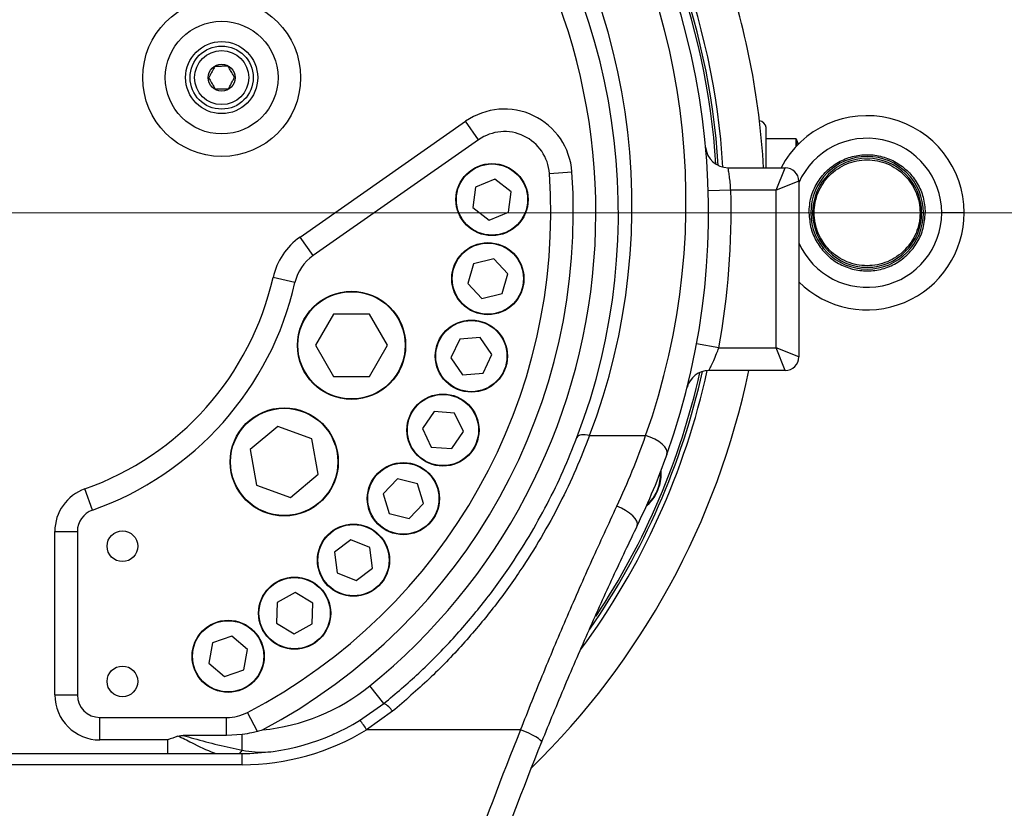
# Model space of a CAD drawing. Header units: millimetres. Extents: x -7 to 844, y 0 to 594.
# Tile 41 of 137: x 281 to 298, y 285 to 299. Entities that reach past the tile are written whole.
import ezdxf

# ---------------------------------------------------------------- set-up
doc = ezdxf.new("R2010")
doc.units = ezdxf.units.MM
doc.styles.add('SLDTEXTSTYLE2', font='HYSWLONGFANGSONG.TTF', dxfattribs={"bigfont": 'bigfont'})
doc.styles.add('SLDTEXTSTYLE3', font='HYSWLONGFANGSONG.TTF')
doc.dimstyles.new('SLDDIMSTYLE13', dxfattribs={"dimtxt": 9.875366, "dimasz": 4.884615, "dimexe": 0, "dimexo": 0.0625, "dimgap": 2.468842, "dimtad": 0, "dimtih": 1, "dimtoh": 1, "dimlfac": 5, "dimrnd": 1e-09, "dimzin": 12, "dimdsep": 46, "dimtxsty": 'SLDTEXTSTYLE3', "dimblk1": 'NONE', "dimblk2": 'NONE', "dimsah": 1, "dimcen": 0, "dimadec": 0, "dimazin": 3, "dimtfac": 1, "dimtdec": 3, "dimtofl": 0, "dimtmove": 0, "dimatfit": 3, "dimldrblk": 'NONE', "dimfxl": 1, "dimfrac": 2, "dimtolj": 1, "dimtzin": 12, "dimarcsym": 0})
doc.dimstyles.new('SLDDIMSTYLE14', dxfattribs={"dimtxt": 9.875366, "dimasz": 4.884615, "dimexe": 0, "dimexo": 0.0625, "dimgap": 2.468842, "dimtad": 0, "dimtih": 1, "dimtoh": 1, "dimlfac": 5, "dimrnd": 1e-09, "dimzin": 12, "dimdsep": 46, "dimtxsty": 'SLDTEXTSTYLE3', "dimblk1": 'NONE', "dimblk2": 'NONE', "dimsah": 1, "dimcen": 0, "dimadec": 0, "dimazin": 3, "dimtfac": 1, "dimtdec": 3, "dimtmove": 0, "dimatfit": 3, "dimldrblk": 'NONE', "dimfxl": 1, "dimfrac": 2, "dimtolj": 1, "dimtzin": 12, "dimarcsym": 0})
doc.dimstyles.new('SLDDIMSTYLE15', dxfattribs={"dimtxt": 9.875366, "dimasz": 4.884615, "dimexe": 0, "dimexo": 0.0625, "dimgap": 2.468842, "dimtad": 0, "dimtih": 1, "dimtoh": 1, "dimlfac": 5, "dimrnd": 1e-09, "dimzin": 12, "dimdsep": 46, "dimtxsty": 'SLDTEXTSTYLE3', "dimblk1": 'NONE', "dimblk2": 'NONE', "dimsah": 1, "dimcen": 0, "dimadec": 0, "dimazin": 3, "dimtfac": 1, "dimtdec": 3, "dimtmove": 0, "dimatfit": 3, "dimldrblk": 'NONE', "dimfxl": 1, "dimfrac": 2, "dimtolj": 1, "dimtzin": 12, "dimarcsym": 0})
doc.dimstyles.new('SLDDIMSTYLE2', dxfattribs={"dimtxt": 8.4646, "dimasz": 4.884615, "dimexe": 0, "dimexo": 0.0625, "dimgap": 2.11615, "dimtad": 2, "dimlfac": 13, "dimrnd": 1e-09, "dimzin": 12, "dimdsep": 46, "dimtxsty": 'SLDTEXTSTYLE3', "dimsah": 1, "dimcen": 0.09, "dimadec": 0, "dimazin": 3, "dimtfac": 1, "dimtdec": 3, "dimtofl": 0, "dimtmove": 0, "dimatfit": 3, "dimfxl": 1, "dimfrac": 2, "dimtolj": 1, "dimtzin": 12, "dimarcsym": 0})
doc.dimstyles.new('SLDDIMSTYLE8', dxfattribs={"dimtxt": 9.875366, "dimasz": 4.884615, "dimexe": 0, "dimexo": 0.0625, "dimgap": 2.468842, "dimtad": 0, "dimtih": 1, "dimtoh": 1, "dimlfac": 3, "dimrnd": 1e-09, "dimzin": 12, "dimdsep": 46, "dimtxsty": 'SLDTEXTSTYLE3', "dimblk1": 'NONE', "dimblk2": 'NONE', "dimsah": 1, "dimcen": 0, "dimadec": 0, "dimazin": 3, "dimtol": 1, "dimtp": 0.015, "dimtfac": 1, "dimtdec": 3, "dimtmove": 0, "dimatfit": 3, "dimldrblk": 'NONE', "dimfxl": 1, "dimfrac": 2, "dimtolj": 1, "dimtzin": 12, "dimarcsym": 0})

# ---------------------------------------------------------------- blocks, each defined once
blk = doc.blocks.new('_D_11')
at = {"color": 7, "linetype": 'Continuous', "lineweight": 18}
for p, q in [((280.678, 300.759), (280.678, 341.625)), ((304.139, 165.644), (304.139, 341.625)), ((304.139, 340.625), (280.678, 340.625))]:
    blk.add_line(p, q, dxfattribs=at)
for points in [[(280.678, 340.625), (285.562, 339.873), (285.562, 341.376)], [(304.139, 340.625), (299.255, 341.376), (299.255, 339.873)]]:
    blk.add_solid(points, dxfattribs=at)
at = {"color": 7, "linetype": 'Continuous', "lineweight": 18, "insert": (286.852, 350.857), "char_height": 7.9375, "attachment_point": 1, "style": 'SLDTEXTSTYLE3'}
blk.add_mtext('305', dxfattribs=at)
blk = doc.blocks.new('_D_13')
at = {"color": 7, "linetype": 'Continuous', "lineweight": 18}
for p, q in [((285.87, 295.567), (409.462, 295.567)), ((408.462, 295.567), (408.462, 210.182)), ((283.979, 210.182), (409.462, 210.182))]:
    blk.add_line(p, q, dxfattribs=at)
for points in [[(408.462, 295.567), (407.71, 290.682), (409.213, 290.682)], [(408.462, 210.182), (409.213, 215.067), (407.71, 215.067)]]:
    blk.add_solid(points, dxfattribs=at)
at = {"color": 7, "linetype": 'Continuous', "lineweight": 18, "insert": (398.23, 245.466), "char_height": 7.9375, "attachment_point": 1, "rotation": 90, "style": 'SLDTEXTSTYLE3'}
blk.add_mtext('1110', dxfattribs=at)
blk = doc.blocks.new('_D_15')
at = {"color": 7, "linetype": 'Continuous', "lineweight": 18}
for p, q in [((258.193, 310.952), (409.462, 310.952)), ((408.462, 310.952), (408.462, 295.567)), ((285.87, 295.567), (409.462, 295.567))]:
    blk.add_line(p, q, dxfattribs=at)
for points in [[(408.462, 310.952), (407.71, 306.067), (409.213, 306.067)], [(408.462, 295.567), (409.213, 300.452), (407.71, 300.452)]]:
    blk.add_solid(points, dxfattribs=at)
at = {"color": 7, "linetype": 'Continuous', "lineweight": 18, "insert": (398.23, 297.703), "char_height": 7.9375, "attachment_point": 1, "rotation": 90, "style": 'SLDTEXTSTYLE3'}
blk.add_mtext('200', dxfattribs=at)
blk = doc.blocks.new('SW_CENTERMARKSYMBOL_1')
at = {"color": 0, "linetype": 'Continuous', "lineweight": 18}
for p, q in [((0, 0.385), (0, 5.192)), ((0, 0), (0, 0.192)), ((-0.385, 0), (-5.192, 0)), ((0, 0), (-0.192, 0)), ((0, 0), (0, -0.192)), ((0, 0), (0.192, 0)), ((0.385, 0), (5.192, 0)), ((0, -0.385), (0, -5.192))]:
    blk.add_line(p, q, dxfattribs=at)
blk = doc.blocks.new('_D_28')
at = {"color": 7, "linetype": 'Continuous', "lineweight": 18}
blk.add_line((754.604, 285.289), (748.254, 285.289), dxfattribs=at)
at = {"color": 7, "linetype": 'Continuous', "lineweight": 18, "char_height": 9.2604, "attachment_point": 1}
for s, insert, style in [('10H7深15', (669.173, 320.457), 'SLDTEXTSTYLE2'), ('%%c', (657.557, 320.457), 'SLDTEXTSTYLE3'), ('Depth 15', (665.328, 308.23), 'SLDTEXTSTYLE3')]:
    blk.add_mtext(s, dxfattribs=dict(at, insert=insert, style=style))
blk = doc.blocks.new('_None')
blk = doc.blocks.new('_D_45')
at = {"color": 7, "linetype": 'Continuous', "lineweight": 18}
blk.add_line((521.285, 333.673), (471.743, 333.673), dxfattribs=at)
at = {"color": 7, "linetype": 'Continuous', "lineweight": 18, "char_height": 9.2604, "attachment_point": 1}
for s, insert, style in [('H8通', (502.411, 345.611), 'SLDTEXTSTYLE2'), ('%%c', (482.152, 345.611), 'SLDTEXTSTYLE3'), ('2-', (471.743, 345.611), 'SLDTEXTSTYLE3'), ('30', (493.768, 345.611), 'SLDTEXTSTYLE3')]:
    blk.add_mtext(s, dxfattribs=dict(at, insert=insert, style=style))
blk = doc.blocks.new('_D_46')
at = {"color": 7, "linetype": 'Continuous', "lineweight": 18}
blk.add_line((688.896, 334.435), (722.792, 334.435), dxfattribs=at)
at = {"color": 7, "linetype": 'Continuous', "lineweight": 18, "attachment_point": 1}
for s, insert, char_height, style in [('通', (714.149, 346.373), 9.26, 'SLDTEXTSTYLE2'), ('8-', (690.483, 346.373), 9.2604, 'SLDTEXTSTYLE3'), ('M20', (700.893, 346.373), 9.2604, 'SLDTEXTSTYLE3')]:
    blk.add_mtext(s, dxfattribs=dict(at, insert=insert, char_height=char_height, style=style))
blk = doc.blocks.new('_D_55')
at = {"color": 7, "linetype": 'Continuous', "lineweight": 18}
blk.add_line((512.91, 531.632), (472.011, 531.632), dxfattribs=at)
at = {"color": 7, "linetype": 'Continuous', "lineweight": 18, "attachment_point": 1}
for s, insert, char_height, style in [('通', (502.68, 543.569), 9.26, 'SLDTEXTSTYLE2'), ('%%c', (482.421, 543.569), 9.2604, 'SLDTEXTSTYLE3'), ('8-', (472.011, 543.569), 9.2604, 'SLDTEXTSTYLE3'), ('22', (494.037, 543.569), 9.2604, 'SLDTEXTSTYLE3')]:
    blk.add_mtext(s, dxfattribs=dict(at, insert=insert, char_height=char_height, style=style))

msp = doc.modelspace()

# ---------------------------------------------------------------- linework, layer by layer
at = {"color": 7, "linetype": 'Continuous', "lineweight": 25}
for p, q in [((286.017516, 295.152049), (288.840475, 297.128706)), ((289.061081, 296.813648), (288.840475, 297.128706)), ((293.968336, 296.336138), (293.968336, 297.020753)), ((289.061081, 296.813648), (286.238122, 294.836991)), ((294.478042, 296.827453), (293.968336, 296.827453)), ((294.48796, 296.817923), (294.478042, 296.827453)), ((294.478042, 296.697763), (294.478042, 296.827453)), ((294.519609, 296.740717), (294.48796, 296.817923)), ((294.48796, 296.817923), (294.48796, 296.708297)), ((293.317408, 296.336138), (294.293042, 296.336138)), ((294.139196, 295.951523), (294.293042, 296.336138)), ((290.269654, 296.23715), (290.653333, 296.26396)), ((289.010805, 296.006558), (288.965008, 295.657628)), ((289.335887, 296.141362), (289.010805, 296.006558)), ((289.615171, 295.927235), (289.335887, 296.141362)), ((294.523811, 296.105369), (294.139196, 295.951523)), ((294.523811, 296.105369), (294.523811, 293.105369)), ((289.569374, 295.578305), (289.615171, 295.927235)), ((293.364136, 295.951523), (292.979697, 295.939867)), ((294.139196, 295.951523), (293.364136, 295.951523)), ((294.139196, 293.259215), (294.139196, 295.951523)), ((288.965008, 295.657628), (289.244292, 295.443501)), ((289.244292, 295.443501), (289.569374, 295.578305)), ((294.728429, 295.566907), (294.759198, 295.566907)), ((296.650736, 295.566907), (296.619967, 295.566907)), ((297.34689, 295.566907), (296.962275, 295.566907)), ((286.238122, 294.836991), (286.017516, 295.152049)), ((288.976987, 294.697554), (288.877169, 294.360084)), ((289.319154, 294.779844), (288.976987, 294.697554)), ((289.561503, 294.524664), (289.319154, 294.779844)), ((289.461685, 294.187194), (289.561503, 294.524664)), ((285.929125, 294.376878), (285.55402, 294.46188)), ((288.877169, 294.360084), (289.119518, 294.104903)), ((289.119518, 294.104903), (289.461685, 294.187194)), ((286.586393, 293.837251), (286.278701, 293.304312)), ((287.201778, 293.837251), (286.586393, 293.837251)), ((287.50947, 293.304312), (287.201778, 293.837251)), ((286.278701, 293.304312), (286.586393, 292.771374)), ((287.201778, 292.771374), (287.50947, 293.304312)), ((288.738812, 293.409956), (288.587431, 293.092255)), ((289.089639, 293.437706), (288.738812, 293.409956)), ((289.289085, 293.147756), (289.089639, 293.437706)), ((293.158412, 293.259215), (292.780207, 293.329145)), ((289.137704, 292.830056), (289.289085, 293.147756)), ((293.158412, 293.259215), (294.139196, 293.259215)), ((294.293042, 292.874599), (294.139196, 293.259215)), ((294.523811, 293.105369), (294.139196, 293.259215)), ((288.587431, 293.092255), (288.786877, 292.802305)), ((288.786877, 292.802305), (289.137704, 292.830056)), ((294.293042, 292.874599), (292.991358, 292.874599)), ((286.586393, 292.771374), (287.201778, 292.771374)), ((288.302144, 292.175469), (288.102927, 291.885361)), ((288.652993, 292.147996), (288.302144, 292.175469)), ((288.804626, 291.830416), (288.652993, 292.147996)), ((285.638475, 291.920655), (285.167063, 291.525094)), ((286.216748, 291.710181), (285.638475, 291.920655)), ((288.102927, 291.885361), (288.25456, 291.567781)), ((288.605409, 291.540308), (288.804626, 291.830416)), ((286.323608, 291.104146), (286.216748, 291.710181)), ((290.955499, 291.762348), (291.910859, 291.762348)), ((285.167063, 291.525094), (285.273924, 290.919058)), ((288.25456, 291.567781), (288.605409, 291.540308)), ((285.852196, 290.708584), (286.323608, 291.104146)), ((287.677736, 291.024491), (287.435589, 290.769119)), ((288.019968, 290.942471), (287.677736, 291.024491)), ((282.472529, 290.490243), (282.344324, 290.852862)), ((285.273924, 290.919058), (285.852196, 290.708584)), ((288.120053, 290.60508), (288.019968, 290.942471)), ((287.435589, 290.769119), (287.535674, 290.431728)), ((287.877906, 290.349708), (288.120053, 290.60508)), ((287.535674, 290.431728), (287.877906, 290.349708)), ((281.831503, 290.127624), (282.216119, 290.127624)), ((281.831503, 287.336138), (281.831503, 290.127624)), ((282.216119, 290.127624), (282.216119, 287.336138)), ((286.880963, 289.985362), (286.601849, 289.771014)), ((287.206151, 289.850815), (286.880963, 289.985362)), ((287.252224, 289.501921), (287.206151, 289.850815)), ((286.601849, 289.771014), (286.647922, 289.42212)), ((286.97311, 289.287574), (287.252224, 289.501921)), ((286.647922, 289.42212), (286.97311, 289.287574)), ((285.931444, 289.083669), (285.622234, 288.915624)), ((286.231581, 288.899909), (285.931444, 289.083669)), ((285.622234, 288.915624), (285.613161, 288.563817)), ((286.222507, 288.548102), (286.231581, 288.899909)), ((285.613161, 288.563817), (285.913298, 288.380057)), ((285.913298, 288.380057), (286.222507, 288.548102)), ((284.852559, 288.341615), (284.520869, 288.22401)), ((285.120254, 288.113165), (284.852559, 288.341615)), ((284.520869, 288.22401), (284.456873, 287.877954)), ((285.056258, 287.76711), (285.120254, 288.113165)), ((284.456873, 287.877954), (284.724567, 287.649504)), ((284.724567, 287.649504), (285.056258, 287.76711)), ((287.446543, 287.190839), (287.204797, 287.489984)), ((281.831503, 287.336138), (282.216119, 287.336138)), ((287.031493, 286.898505), (287.446543, 287.190839)), ((282.600734, 286.951523), (284.763279, 286.951523)), ((282.600734, 286.566907), (282.600734, 286.951523)), ((284.763279, 286.64383), (284.763279, 286.951523)), ((285.288093, 286.712885), (285.118551, 287.038479)), ((287.59159, 287.056143), (287.151638, 286.741551)), ((284.763279, 286.64383), (284.023899, 286.64383)), ((285.029083, 286.660232), (284.763279, 286.64383)), ((285.029083, 286.393338), (285.029083, 286.660232)), ((286.584342, 286.664612), (286.576254, 286.661045)), ((289.778055, 286.741551), (287.151638, 286.741551)), ((283.75458, 286.566907), (282.600734, 286.566907)), ((276.326231, 286.336138), (285.029083, 286.336138)), ((285.029083, 286.145441), (285.029083, 286.336138)), ((285.029083, 286.145441), (276.326231, 286.145441))]:
    msp.add_line(p, q, dxfattribs=at)
at = {"color": 8, "linetype": 'Continuous', "lineweight": 25}
msp.add_line((283.75458, 286.566907), (283.75458, 286.336138), dxfattribs=at)
at = {"color": 7, "linetype": 'Continuous', "lineweight": 25, "flags": 128}
for points in [[(290.955499, 291.762348), (290.917573, 291.771455), (290.880791, 291.776805), (290.846264, 291.778235), (290.815035, 291.775703), (290.788045, 291.769285), (290.76611, 291.759174), (290.749892, 291.745677), (290.73988, 291.7292)], [(292.27322, 291.441109), (292.277979, 291.48149), (292.265455, 291.52604), (292.236237, 291.572661), (292.191702, 291.619159), (292.133945, 291.663345), (292.065686, 291.703138), (291.990139, 291.736665), (291.910859, 291.762348)], [(292.168339, 291.165921), (292.17103, 291.051396), (292.148618, 290.913121)], [(291.767401, 290.22866), (291.773126, 290.261801), (291.761971, 290.301346), (291.73447, 290.345403), (291.69194, 290.391859), (291.63642, 290.438489), (291.57057, 290.483058), (291.497546, 290.52343), (291.420846, 290.557671)], [(290.134813, 286.531053), (290.132092, 286.545738), (290.114621, 286.565799), (290.083128, 286.5904), (290.038926, 286.618515), (289.983856, 286.648974), (289.920212, 286.680506), (289.850645, 286.7118), (289.778055, 286.741551)]]:
    msp.add_lwpolyline(points, dxfattribs=at)
at = {"color": 8, "linetype": 'Continuous', "lineweight": 25, "flags": 128}
msp.add_lwpolyline([(292.141188, 290.915114), (292.163351, 291.051852), (292.163242, 291.134853)], dxfattribs=at)
at = {"color": 7, "linetype": 'Continuous', "lineweight": 25}
for centre, radius in [((284.677657, 297.874599), 1.346154), ((284.677657, 297.874599), 0.961538), ((284.677657, 297.874599), 0.615385), ((284.677657, 297.874599), 0.538462), ((284.677657, 297.874599), 0.461538), ((284.677657, 297.874599), 0.230769), ((289.290089, 295.792432), 0.615385), ((289.290089, 295.792432), 0.607692), ((289.219336, 294.442374), 0.615385), ((289.219336, 294.442374), 0.607692), ((286.894085, 293.304312), 0.923077), ((286.894085, 293.304312), 0.915385), ((288.938258, 293.120006), 0.615385), ((288.938258, 293.120006), 0.607692), ((288.453776, 291.857888), 0.615385), ((288.453776, 291.857888), 0.607692), ((285.745336, 291.31462), 0.923077), ((285.745336, 291.31462), 0.915385), ((287.777821, 290.6871), 0.615385), ((287.777821, 290.6871), 0.607692), ((282.985349, 289.874599), 0.261538), ((286.927036, 289.636468), 0.615385), ((286.927036, 289.636468), 0.607692), ((285.922371, 288.731863), 0.615385), ((285.922371, 288.731863), 0.607692), ((284.788563, 287.99556), 0.615385), ((284.788563, 287.99556), 0.607692), ((282.985349, 287.566907), 0.261538)]:
    msp.add_circle(centre, radius, dxfattribs=at)
at = {"color": 7, "linetype": 'Continuous', "lineweight": 18}
for centre, radius, start, end in [((280.677657, 210.182292), 183.538462, 30, 171.45435339), ((354.464036, 253.210041), 98.135872, 20.78106045, 194.20803626)]:
    msp.add_arc(centre, radius, start, end, dxfattribs=at)
at = {"color": 7, "linetype": 'Continuous', "lineweight": 25}
for centre, radius, start, end in [((280.677657, 295.566907), 12.576923, 3.5520066, 38.1039525), ((280.677657, 295.566907), 12.461538, 3.814083, 37.4176142), ((280.677657, 295.566907), 12.5, 3.700718, 37.6119107), ((280.677657, 295.566907), 12.307692, 340.4140163, 34.5862989), ((280.677657, 295.566907), 10.384615, 308.9424413, 42.006878), ((280.677657, 295.682292), 11, 339.1232709, 37.6894617), ((280.677657, 295.759215), 11.923077, 340.4140163, 34.5862989), ((280.677657, 295.566907), 10.769231, 339.1232709, 37.6894617), ((280.677657, 295.566907), 13.269231, 3.3233577, 19.0112662), ((289.502294, 296.183531), 1.153846, 3.9970614, 125), ((295.689583, 295.566907), 1.657308, 0, 152.345107), ((293.817599, 296.989984), 0.153846, 11.5369812, 76.5598465), ((289.502294, 296.183531), 0.769231, 3.9970614, 125), ((293.317408, 296.720753), 0.384615, 185.2159086, 270), ((295.689583, 295.566907), 0.961154, 0, 180), ((295.689583, 295.566907), 0.930384, 0, 180), ((294.293042, 296.105369), 0.230769, 0, 90), ((280.677657, 295.566907), 9.615385, 297.5067384, 3.9970614), ((280.677657, 295.566907), 10, 298.0058071, 3.9970614), ((280.677657, 295.566907), 12.692308, 349.5243183, 1.7365016), ((295.689583, 295.566907), 1.657308, 225.2985157, 0), ((295.689583, 295.566907), 0.961154, 180, 0), ((295.689583, 295.566907), 0.930384, 180, 0), ((286.679334, 294.206874), 1.153846, 125, 167.2319056), ((286.679334, 294.206874), 0.769231, 125, 167.2319056), ((280.677657, 295.566907), 5, 289.4712206, 347.2319056), ((280.677657, 295.566907), 5.384615, 289.4712206, 347.2319056), ((294.293042, 293.105369), 0.230769, 270, 0), ((280.677657, 295.566907), 13.269231, 314.361215, 348.2934902), ((280.677657, 295.566907), 12.576923, 323.6149686, 347.6342366), ((280.677657, 295.566907), 12.5, 325.3341841, 347.4855252), ((280.677657, 295.566907), 12.461538, 326.4637062, 347.3721602), ((292.991358, 292.489984), 0.384615, 90, 165.9703346), ((282.600734, 290.127624), 0.769231, 109.4712206, 180), ((291.479941, 291.092455), 0.692308, 310.9476477, 344.9870421), ((282.600734, 290.127624), 0.384615, 109.4712206, 180), ((285.029083, 290.182292), 3.461538, 275.7064046, 308.9424413), ((282.600734, 287.336138), 0.769231, 180, 270), ((282.600734, 287.336138), 0.384615, 180, 270), ((287.25621, 286.840433), 0.398762, 32.7483594, 61.4901729), ((284.763279, 287.720753), 0.769231, 270, 297.5067384), ((285.029083, 290.182292), 3.846154, 270, 301.3742869), ((286.681694, 286.506282), 0.525546, 26.5939863, 48.2722292), ((285.029083, 290.222364), 4.076923, 270, 301.3742869), ((347.216119, 263.604215), 61.923077, 158.05932257, 162.89925948), ((347.216119, 263.537427), 61.538462, 158.05932257, 162.89925948)]:
    msp.add_arc(centre, radius, start, end, dxfattribs=at)
at = {"color": 8, "linetype": 'Continuous', "lineweight": 25}
for centre, radius, start, end in [((295.689583, 295.566907), 1.272692, 0, 156.3465541), ((295.689583, 295.566907), 1.272692, 203.6534459, 0), ((291.479941, 291.092455), 0.684615, 312.2800933, 344.9870421), ((285.211176, 286.204256), 0.262507, 133.9211021, 149.8414333)]:
    msp.add_arc(centre, radius, start, end, dxfattribs=at)
at = {"color": 7, "linetype": 'Continuous', "lineweight": 25}
for points, knots in [([(284.562227, 298.064298), (284.54697, 298.036408), (284.520865, 297.988687), (284.482918, 297.919316), (284.464031, 297.884788), (284.455658, 297.869483)], [0, 0, 0, 0, 0.439125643, 0.75137419, 1, 1, 1, 1]), ([(284.784226, 298.069414), (284.771304, 298.069116), (284.734982, 298.068279), (284.667179, 298.066717), (284.60456, 298.065274), (284.571167, 298.064504), (284.562227, 298.064298)], [0, 0, 0, 0, 0.184930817, 0.51984642, 0.871443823, 1, 1, 1, 1]), ([(284.899656, 297.879716), (284.883131, 297.906873), (284.854855, 297.953341), (284.813752, 298.02089), (284.793294, 298.054511), (284.784226, 298.069414)], [0, 0, 0, 0, 0.439125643, 0.75137419, 1, 1, 1, 1]), ([(284.455658, 297.869483), (284.472183, 297.842326), (284.500459, 297.795857), (284.541562, 297.728309), (284.56202, 297.694688), (284.571089, 297.679785)], [0, 0, 0, 0, 0.439125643, 0.75137419, 1, 1, 1, 1]), ([(284.793087, 297.684901), (284.808344, 297.712791), (284.834449, 297.760512), (284.872396, 297.829883), (284.891284, 297.86441), (284.899656, 297.879716)], [0, 0, 0, 0, 0.4391256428, 0.7513741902, 1, 1, 1, 1]), ([(284.571089, 297.679785), (284.580029, 297.679991), (284.613422, 297.68076), (284.676041, 297.682203), (284.743844, 297.683766), (284.780166, 297.684603), (284.793087, 297.684901)], [0, 0, 0, 0, 0.128556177, 0.48015358, 0.815069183, 1, 1, 1, 1]), ([(292.958209, 296.583968), (292.954112, 296.595407), (292.946395, 296.616953), (292.940485, 296.642288), (292.938401, 296.655917), (292.937938, 296.658943)], [0, 0, 0, 0, 0.468239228, 0.881937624, 1, 1, 1, 1]), ([(294.69766, 295.566907), (294.704719, 295.656752), (294.718603, 295.833446), (294.826656, 296.077399), (294.987124, 296.283357), (295.195538, 296.439945), (295.436541, 296.537538), (295.694023, 296.570049), (295.950947, 296.53528), (296.190404, 296.435988), (296.396452, 296.278772), (296.554473, 296.07362), (296.660853, 295.83153), (296.674536, 295.656218), (296.681506, 295.566907)], [0, 0, 0, 0, 0.086472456, 0.1700612, 0.253135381, 0.336329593, 0.418673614, 0.501457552, 0.584067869, 0.666174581, 0.749044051, 0.831264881, 0.914039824, 1, 1, 1, 1]), ([(293.364136, 295.951523), (293.360981, 295.994791), (293.354666, 296.081398), (293.340284, 296.196492), (293.326857, 296.283458), (293.318608, 296.329591), (293.317748, 296.334284), (293.317408, 296.336138)], [0, 0, 0, 0, 0.214678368, 0.42969616, 0.644993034, 0.8597487, 1, 1, 1, 1]), ([(294.69766, 295.566907), (294.704719, 295.477062), (294.718603, 295.300368), (294.826656, 295.056415), (294.987124, 294.850457), (295.195538, 294.69387), (295.436541, 294.596276), (295.694023, 294.563765), (295.950947, 294.598534), (296.190404, 294.697826), (296.396452, 294.855042), (296.554473, 295.060194), (296.660853, 295.302285), (296.674536, 295.477597), (296.681506, 295.566907)], [0, 0, 0, 0, 0.086472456, 0.1700612, 0.253135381, 0.336329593, 0.418673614, 0.501457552, 0.584067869, 0.666174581, 0.749044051, 0.831264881, 0.914039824, 1, 1, 1, 1]), ([(292.991358, 292.874599), (292.993446, 292.87875), (292.997656, 292.887118), (293.029041, 292.95127), (293.072281, 293.045322), (293.118262, 293.153316), (293.146538, 293.227897), (293.158412, 293.259215)], [0, 0, 0, 0, 0.201895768, 0.407044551, 0.61953329, 0.840234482, 1, 1, 1, 1]), ([(287.446543, 287.190839), (287.647456, 287.360422), (288.049274, 287.69958), (288.604197, 288.263408), (289.119015, 288.863875), (289.559267, 289.462523), (289.928656, 290.041417), (290.237826, 290.59648), (290.512576, 291.161123), (290.664111, 291.539839), (290.73988, 291.7292)], [0, 0, 0, 0, 0.133298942, 0.266591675, 0.403730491, 0.540864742, 0.654408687, 0.767953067, 0.883974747, 1, 1, 1, 1]), ([(290.955499, 291.762348), (290.879797, 291.570083), (290.728394, 291.185559), (290.451077, 290.604195), (290.134356, 290.024309), (289.756632, 289.422466), (289.314155, 288.810234), (288.795789, 288.192427), (288.225589, 287.600154), (287.802926, 287.237483), (287.59159, 287.056143)], [0, 0, 0, 0, 0.113681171, 0.227359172, 0.343438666, 0.459517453, 0.592704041, 0.725893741, 0.862944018, 1, 1, 1, 1]), ([(291.420846, 290.557671), (291.511692, 290.758417), (291.69382, 291.160874), (291.838397, 291.561536), (291.910859, 291.762348)], [0, 0, 0, 0, 0.498798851, 1, 1, 1, 1]), ([(292.27322, 291.441109), (292.198659, 291.239648), (292.049178, 290.835757), (291.861477, 290.431349), (291.767401, 290.22866)], [0, 0, 0, 0, 0.498800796, 1, 1, 1, 1]), ([(289.778055, 286.741551), (289.908614, 287.06938), (290.169735, 287.725046), (290.577295, 288.689102), (290.994304, 289.638196), (291.278665, 290.251178), (291.420846, 290.557671)], [0, 0, 0, 0, 0.248123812, 0.496251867, 0.748124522, 1, 1, 1, 1]), ([(291.767401, 290.22866), (291.628271, 289.936297), (291.350013, 289.351574), (290.937556, 288.437258), (290.530203, 287.498829), (290.266609, 286.853643), (290.134813, 286.531053)], [0, 0, 0, 0, 0.248146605, 0.496290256, 0.748147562, 1, 1, 1, 1]), ([(283.930624, 286.633231), (283.872843, 286.611498), (283.814163, 286.589428), (283.755478, 286.567246), (283.75458, 286.566907)], [0, 0, 0, 0, 0.984707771, 1, 1, 1, 1]), ([(283.930624, 286.633231), (283.947211, 286.636935), (283.977932, 286.643794), (284.009414, 286.643819), (284.023899, 286.64383)], [0, 0, 0, 0, 0.539932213, 1, 1, 1, 1]), ([(284.023899, 286.64383), (284.083123, 286.627167), (284.280519, 286.57163), (284.617203, 286.479896), (284.891309, 286.422292), (285.029083, 286.393338)], [0, 0, 0, 0, 0.175725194, 0.58569514, 1, 1, 1, 1]), ([(285.288093, 286.712885), (285.25712, 286.704524), (285.171942, 286.681532), (285.08464, 286.668515), (285.029083, 286.660232)], [0, 0, 0, 0, 0.363635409, 1, 1, 1, 1]), ([(285.373268, 286.737907), (285.372704, 286.737736), (285.344383, 286.729158), (285.315955, 286.72094), (285.288093, 286.712885)], [0, 0, 0, 0, 0.019893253, 1, 1, 1, 1]), ([(285.029083, 286.393338), (285.102287, 286.381235), (285.250215, 286.356778), (285.413645, 286.355642), (285.501888, 286.365551), (285.519306, 286.367507)], [0, 0, 0, 0, 0.440178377, 0.889496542, 1, 1, 1, 1])]:
    msp.add_open_spline(points, degree=3, knots=knots, dxfattribs=at)
for points in [[(294.786121, 295.566907), (294.789484, 295.626038), (294.796208, 295.7443), (294.849931, 295.914876), (294.933427, 296.072079), (295.046651, 296.209869), (295.184403, 296.32295), (295.341616, 296.406977), (295.512189, 296.458721), (295.689583, 296.476193), (295.866976, 296.458721), (296.037549, 296.406977), (296.194763, 296.32295), (296.332515, 296.209869), (296.445738, 296.072079), (296.529235, 295.914876), (296.582957, 295.7443), (296.589682, 295.626038), (296.593044, 295.566907)], [(296.593044, 295.566907), (296.589682, 295.507776), (296.582957, 295.389514), (296.529235, 295.218939), (296.445738, 295.061735), (296.332515, 294.923945), (296.194763, 294.810864), (296.037549, 294.726837), (295.866976, 294.675093), (295.689583, 294.657622), (295.512189, 294.675093), (295.341616, 294.726837), (295.184403, 294.810864), (295.046651, 294.923945), (294.933427, 295.061735), (294.849931, 295.218939), (294.796208, 295.389514), (294.789484, 295.507776), (294.786121, 295.566907)]]:
    msp.add_open_spline(points, degree=3, dxfattribs=at)
at = {"color": 8, "linetype": 'Continuous', "lineweight": 25}
msp.add_open_spline([(284.564267, 286.336138), (284.561326, 286.33726), (284.43062, 286.387117), (284.217948, 286.493038), (284.009132, 286.594925), (283.930624, 286.633231)], degree=3, knots=[0, 0, 0, 0, 0.014162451, 0.629360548, 1, 1, 1, 1], dxfattribs=at)

# ---------------------------------------------------------------- block references
at = {"color": 7, "linetype": 'Continuous', "lineweight": 18}
msp.add_blockref('SW_CENTERMARKSYMBOL_1', (280.677657, 295.566907), dxfattribs=at)

# ---------------------------------------------------------------- dimensions: what is measured, and where the dimension line sits
for p1, text, dimstyle, picture, middle in [((3.286, 2.923341), '8-<>通', 'SLDDIMSTYLE15', '_D_55', (491.667114, 539.014431)), ((4.915706, 3.435323), '2-<>H8通', 'SLDDIMSTYLE13', '_D_45', (495.719839, 341.056069))]:
    dim = msp.add_diameter_dim_2p(p1=p1, p2=(0, 0), text=text, dimstyle=dimstyle, dxfattribs=at)
    dim.commit()
    dim.dimension.update_dxf_attribs({"geometry": picture, "text_midpoint": middle, "dimtype": 163})
dim = msp.add_linear_dim(base=(280.677657, 340.624627), p1=(304.139196, 165.64383), p2=(280.677657, 300.759215), dimstyle='SLDDIMSTYLE2', dxfattribs=at)
dim.commit()
dim.dimension.update_dxf_attribs({"geometry": '_D_11', "text_midpoint": (292.408426, 340.624627), "dimtype": 160})
for p1, text, dimstyle, picture, middle in [((3.431977, 2.05165), '8-M20通', 'SLDDIMSTYLE14', '_D_46', (706.637658, 340.548883)), ((3.197717, 0.941065), '%%c10H7深15\\PDepth 15', 'SLDDIMSTYLE8', '_D_28', (680.650764, 308.580071))]:
    dim = msp.add_diameter_dim_2p(p1=p1, p2=(0, 0), text=text, dimstyle=dimstyle, override={"dimpost": '<>'}, dxfattribs=at)
    dim.commit()
    dim.dimension.update_dxf_attribs({"geometry": picture, "text_midpoint": middle, "dimtype": 163})
for base, p1, p2, picture, middle in [((408.461635, 295.566907), (258.192944, 310.951523), (285.869965, 295.566907), '_D_15', (408.461635, 303.259215)), ((408.461635, 210.182292), (285.869965, 295.566907), (283.979068, 210.182292), '_D_13', (408.461635, 252.874599))]:
    dim = msp.add_linear_dim(base=base, p1=p1, p2=p2, angle=90, dimstyle='SLDDIMSTYLE2', dxfattribs=at)
    dim.commit()
    dim.dimension.update_dxf_attribs({"geometry": picture, "text_midpoint": middle, "dimtype": 160})

doc.saveas('drawing.dxf')
